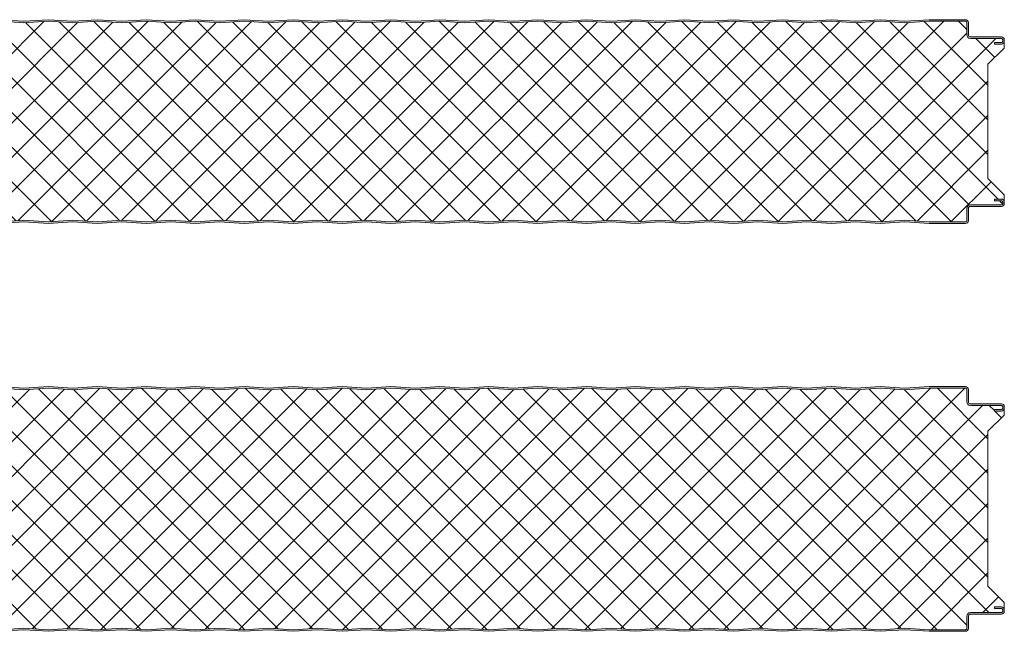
# Model space of a CAD drawing. Header units: millimetres. Extents: x 196 to 3485, y -270 to 1649.
# Tile 6 of 11: x 800 to 1404, y 662 to 1037. Entities that reach past the tile are written whole.
import ezdxf

# ---------------------------------------------------------------- set-up
doc = ezdxf.new("R2010")
doc.units = ezdxf.units.MM
doc.layers.add('A-DETL-GENF', color=92, linetype='Continuous', lineweight=13)

# ---------------------------------------------------------------- blocks, each defined once
blk = doc.blocks.new('CR 1100 - SATINLINE - SATINLINE - CR 1100 125mm - SATINLINE - SATINLINE-4331294-15 PANEL SIZE AND PROFILE Copy 1 Copy 2 Copy 1 Copy 1 Copy 2 Copy 1 Copy 1 Copy 1 Copy 3')
at = {"layer": 'A-DETL-GENF'}
h = blk.add_hatch(color=256, dxfattribs=at)
h.paths.add_polyline_path([(624, 0), (639, 1), (654, 0), (669, 1), (684, 0), (699, 1), (714, 0), (729, 1), (744, 0), (759, 1), (774, 0), (789, 1), (804, 0), (819, 1), (834, 0), (849, 1), (864, 0), (879, 1), (894, 0), (909, 1), (924, 0), (939, 1), (954, 0), (969, 1), (984, 0), (999.3, 0.98), (1014, 0), (1029, 1), (1044, 0), (1059, 1), (1073.86, 0), (1096.2, 0), (1096.67, 0.06), (1097.1, 0.24), (1097.48, 0.53), (1097.76, 0.9), (1097.94, 1.33), (1098, 1.8), (1098.04, 9.61), (1098.16, 9.9), (1098.35, 10.15), (1098.6, 10.34), (1098.89, 10.46), (1099.2, 10.5), (1118.2, 10.5), (1118.67, 10.56), (1119.1, 10.74), (1119.48, 11.03), (1119.76, 11.4), (1119.94, 11.83), (1120, 12.3), (1120, 13.2), (1119.94, 13.67), (1119.76, 14.1), (1119.48, 14.47), (1119.1, 14.76), (1118.67, 14.94), (1118.2, 15), (1114, 15), (1114, 14), (1118.41, 13.97), (1118.77, 13.77), (1118.98, 13.41), (1119, 13.2), (1118.98, 12.09), (1118.77, 11.73), (1118.41, 11.53), (1118.2, 11.5), (1099.2, 11.5), (1098.63, 11.43), (1098.1, 11.21), (1097.65, 10.86), (1097.3, 10.4), (1097.08, 9.87), (1097, 9.3), (1096.98, 1.59), (1096.77, 1.23), (1096.41, 1.03), (1096.2, 1), (1073.89, 1), (1059, 2.01), (1044, 1), (1029, 2.01), (1014, 1), (999, 2.01), (984, 1), (969, 2.01), (954, 1), (939, 2.01), (924, 1), (909, 2.01), (894, 1), (879, 2.01), (864, 1), (849, 2.01), (834, 1), (819, 2.01), (804, 1), (789, 2.01), (774, 1), (759, 2.01), (744, 1), (729, 2.01), (714, 1), (699, 2.01), (684, 1), (669, 2.01), (654, 1), (639, 2.01), (624, 1), (609, 2.01), (594, 1), (579, 2.01), (564, 1), (549, 2.01), (534, 1), (519, 2.01), (504, 1), (489, 2.01), (474, 1), (459, 2.01), (444, 1), (429, 2.01), (414, 1), (399, 2.01), (384, 1), (369, 2.01), (354, 1), (339, 2.01), (324, 1), (309, 2.01), (294, 1), (279, 2.01), (264, 1), (249, 2.01), (234, 1), (219, 2.01), (204, 1), (189, 2.01), (174, 1), (159, 2.01), (144, 1), (129, 2.01), (114, 1), (99, 2.01), (84, 1), (69, 2.01), (54, 1), (39, 2.01), (24.11, 1), (1.51, 1.05), (1.2, 1.27), (1.02, 1.61), (1, 1.8), (1.03, 6.17), (1.23, 6.53), (1.4, 6.65), (5.46, 9), (18.8, 9), (19.37, 9.07), (19.9, 9.29), (20.36, 9.64), (20.71, 10.1), (20.93, 10.63), (21, 11.2), (21.03, 13.41), (21.23, 13.76), (21.59, 13.97), (21.8, 14), (26, 14), (26, 15), (21.8, 15), (21.33, 14.94), (20.9, 14.76), (20.53, 14.47), (20.24, 14.1), (20.06, 13.67), (20, 13.2), (19.96, 10.89), (19.84, 10.6), (19.65, 10.35), (19.4, 10.16), (19.11, 10.04), (18.8, 10), (5.68, 10), (5.21, 9.94), (4.78, 9.76), (0.9, 7.52), (0.53, 7.23), (0.24, 6.86), (0.06, 6.43), (0, 5.96), (0.05, 1.38), (0.19, 0.99), (0.43, 0.63), (0.74, 0.35), (1.1, 0.14), (1.51, 0.02), (1.93, 0), (24.14, 0), (39, 1), (54, 0), (69, 1), (84, 0), (99, 1), (114, 0), (129, 1), (144, 0), (159, 1), (174, 0), (189, 1), (204, 0), (219, 1), (234, 0), (249, 1), (264, 0), (279, 1), (294, 0), (309, 1), (324, 0), (339, 1), (354, 0), (369, 1), (384, 0), (399, 1), (414, 0), (429, 1), (444, 0), (459, 1), (474, 0), (489, 1), (504, 0), (519, 1), (534, 0), (549, 1), (564, 0), (579, 1), (594, 0), (609, 1)])
h.paths.add_polyline_path([(1118.2, 110), (1118.67, 110.06), (1119.1, 110.24), (1119.48, 110.53), (1119.76, 110.9), (1119.94, 111.33), (1120, 111.8), (1120, 112.7), (1119.94, 113.17), (1119.76, 113.6), (1119.48, 113.97), (1119.1, 114.26), (1118.67, 114.44), (1118.2, 114.5), (1098.89, 114.54), (1098.6, 114.66), (1098.35, 114.85), (1098.16, 115.1), (1098.04, 115.39), (1098, 115.7), (1097.95, 123.59), (1097.94, 123.67), (1097.76, 124.1), (1097.48, 124.47), (1097.1, 124.76), (1096.67, 124.94), (1096.2, 125), (1073.93, 125), (1059, 124), (1044, 125), (1029, 124), (1014, 125), (999, 124), (984, 125), (969, 124), (954, 125), (939, 124), (924, 125), (909, 124), (894, 125), (879, 124), (864, 125), (849, 124), (834, 125), (819, 124), (804, 125), (789, 124), (774, 125), (759, 124), (744, 125), (729, 124), (714, 125), (699, 124), (684, 125), (669, 124), (654, 125), (639, 124), (624, 125), (609, 124), (594, 125), (579, 124), (564, 125), (549, 124), (534, 125), (519, 124), (504, 125), (489, 124), (474, 125), (459, 124), (444, 125), (429, 124), (414, 125), (399, 124), (384, 125), (369, 124), (354, 125), (339, 124), (324, 125), (309, 124), (294, 125), (279, 124), (264, 125), (249, 124), (234, 125), (219, 124), (204, 125), (189, 124), (174, 125), (159, 124), (144, 125), (129, 124), (114, 125), (99, 124), (84, 125), (69, 124), (54, 125), (39, 124), (24.14, 125), (1.51, 124.98), (1.1, 124.86), (0.74, 124.65), (0.43, 124.37), (0.19, 124.01), (0.05, 123.59), (0, 123.2), (0, 119.04), (0.06, 118.57), (0.24, 118.14), (0.53, 117.77), (0.9, 117.48), (4.78, 115.24), (5.21, 115.06), (5.68, 115), (19.11, 114.96), (19.4, 114.84), (19.72, 114.56), (19.84, 114.4), (19.96, 114.11), (20, 113.8), (20, 111.8), (20.06, 111.33), (20.24, 110.9), (20.53, 110.53), (20.9, 110.24), (21.33, 110.06), (21.8, 110), (26, 110), (26, 111), (21.59, 111.03), (21.23, 111.24), (21.03, 111.59), (21, 111.8), (21, 113.8), (20.85, 114.56), (20.71, 114.9), (20.36, 115.36), (19.9, 115.71), (19.37, 115.93), (18.8, 116), (5.46, 116), (1.23, 118.47), (1.03, 118.83), (1, 119.04), (1.02, 123.39), (1.2, 123.73), (1.51, 123.95), (1.89, 124), (24.11, 124), (39, 122.99), (54, 124), (69, 122.99), (84, 124), (99, 122.99), (114, 124), (129, 122.99), (144, 124), (159, 122.99), (174, 124), (189, 122.99), (204, 124), (219, 122.99), (234, 124), (249, 122.99), (264, 124), (279, 122.99), (294, 124), (309, 122.99), (324, 124), (339, 122.99), (354, 124), (369, 122.99), (384, 124), (399, 122.99), (414, 124), (429, 122.99), (444, 124), (459, 122.99), (474, 124), (489, 122.99), (504, 124), (519, 122.99), (534, 124), (549, 122.99), (564, 124), (579, 122.99), (594, 124), (609, 122.99), (624, 124), (639, 122.99), (654, 124), (669, 122.99), (684, 124), (699, 122.99), (714, 124), (729, 122.99), (744, 124), (759, 122.99), (774, 124), (789, 122.99), (804, 124), (819, 122.99), (834, 124), (849, 122.99), (864, 124), (879, 122.99), (894, 124), (909, 122.99), (924, 124), (939, 122.99), (954, 124), (969, 122.99), (984, 124), (999.3, 123.01), (1014, 124), (1029, 122.99), (1044, 124), (1059, 122.99), (1073.89, 124), (1096.41, 123.97), (1096.77, 123.77), (1096.98, 123.41), (1097, 123.2), (1097, 115.7), (1097.08, 115.13), (1097.3, 114.6), (1097.65, 114.14), (1098.1, 113.79), (1098.63, 113.57), (1099.2, 113.5), (1118.41, 113.47), (1118.77, 113.27), (1118.98, 112.91), (1119, 112.7), (1118.98, 111.59), (1118.77, 111.23), (1118.41, 111.03), (1118.2, 111), (1114, 111), (1114, 110)])
h = blk.add_hatch(dxfattribs=at)
h.set_pattern_fill('FP_4', color=256, style=0, pattern_type=2)
h.set_pattern_definition([(45, (-283.583, -911.559), (-10.6066, 10.6066), []), (135, (-283.583, -911.559), (-10.6066, -10.6066), [])])
h.paths.add_polyline_path([(534, 1), (549, 2.01), (564.17, 1.01), (579, 2.01), (594.17, 1.01), (609, 2.01), (624.09, 1), (639, 2.01), (654.17, 1.01), (669, 2.01), (684.09, 1), (699, 2.01), (714.09, 1), (729, 2.01), (744.09, 1), (759, 2.01), (774.09, 1), (789, 2.01), (804.17, 1.01), (819, 2.01), (834.17, 1.01), (849, 2.01), (864.09, 1), (879, 2.01), (894.09, 1), (909, 2.01), (924.17, 1.01), (939, 2.01), (954.17, 1.01), (969, 2.01), (984.09, 1), (999.3, 1.99), (1014.17, 1.01), (1029, 2.01), (1044.14, 1.01), (1059, 2.01), (1073.89, 1), (1096.41, 1.03), (1096.77, 1.23), (1096.9, 1.4), (1097, 1.8), (1097.04, 9.61), (1097.09, 9.9), (1097.3, 10.4), (1097.65, 10.86), (1098.1, 11.21), (1098.63, 11.43), (1099.2, 11.5), (1118.41, 11.53), (1118.77, 11.73), (1118.9, 11.9), (1119, 12.3), (1118.95, 13.41), (1118.85, 13.67), (1118.6, 13.89), (1118.2, 14), (1114, 14), (1114, 15), (1118.64, 14.94), (1118.77, 14.9), (1119.19, 14.69), (1119.48, 14.47), (1119.82, 13.98), (1119.98, 13.41), (1120, 13.7), (1120, 17.6), (1110, 27.61), (1110, 97.68), (1120, 107.6), (1119.98, 111.59), (1119.94, 111.33), (1119.76, 110.9), (1119.48, 110.53), (1119.1, 110.24), (1118.6, 110.05), (1118.2, 110), (1114, 110), (1114, 111), (1118.41, 111.03), (1118.77, 111.23), (1118.9, 111.4), (1119, 111.8), (1118.95, 112.91), (1118.9, 113.1), (1118.6, 113.39), (1118.2, 113.5), (1098.89, 113.54), (1098.6, 113.59), (1098.1, 113.79), (1097.65, 114.14), (1097.3, 114.6), (1097.08, 115.13), (1097, 115.7), (1096.95, 123.41), (1096.9, 123.6), (1096.6, 123.89), (1096.2, 124), (1073.84, 124), (1059, 122.99), (1043.83, 123.99), (1029, 122.99), (1013.91, 124), (999, 122.99), (983.91, 124), (969, 122.99), (953.91, 124), (939, 122.99), (923.83, 123.99), (909, 122.99), (893.91, 124), (879, 122.99), (863.83, 123.99), (849, 122.99), (833.91, 124), (819, 122.99), (803.91, 124), (789, 122.99), (773.83, 123.99), (759, 122.99), (743.83, 123.99), (729, 122.99), (713.91, 124), (699, 122.99), (683.83, 123.99), (669, 122.99), (653.83, 123.99), (639, 122.99), (623.91, 124), (609, 122.99), (593.91, 124), (579, 122.99), (563.91, 124), (549, 122.99), (533.83, 123.99), (519, 122.99), (503.83, 123.99), (489, 122.99), (473.83, 123.99), (459, 122.99), (443.83, 123.99), (429, 122.99), (413.83, 123.99), (399, 122.99), (383.91, 124), (369, 122.99), (353.91, 124), (339, 122.99), (323.83, 123.99), (309, 122.99), (293.83, 123.99), (279, 122.99), (263.83, 123.99), (249, 122.99), (233.91, 124), (219, 122.99), (203.83, 123.99), (189, 122.99), (173.91, 124), (159, 122.99), (143.83, 123.99), (129, 122.99), (113.83, 123.99), (99, 122.99), (83.91, 124), (69, 122.99), (53.91, 124), (39, 122.99), (24.11, 124), (1.51, 123.95), (1.2, 123.73), (1.09, 123.57), (1, 123.2), (1.06, 118.83), (1.11, 118.64), (1.4, 118.35), (5.46, 116), (19.11, 115.96), (19.4, 115.91), (19.9, 115.71), (20.36, 115.36), (20.71, 114.9), (20.93, 114.37), (21, 113.8), (21.06, 111.59), (21.16, 111.33), (21.4, 111.11), (21.8, 111), (26, 111), (26, 110), (21.4, 110.05), (21.23, 110.1), (20.9, 110.24), (20.53, 110.53), (20.24, 110.9), (20.06, 111.33), (20, 111.59), (20, 107.6), (10, 97.68), (10, 27.61), (20, 17.6), (20.03, 13.41), (20.06, 13.67), (20.24, 14.1), (20.61, 14.53), (20.9, 14.76), (21.4, 14.95), (21.8, 15), (26, 15), (26, 14), (21.59, 13.97), (21.23, 13.76), (21.11, 13.6), (21, 13.2), (20.96, 10.89), (20.91, 10.6), (20.61, 9.97), (20.36, 9.64), (19.9, 9.29), (19.37, 9.07), (18.8, 9), (5.46, 9), (1.23, 6.53), (1.11, 6.36), (1, 5.96), (1.05, 1.61), (1.09, 1.43), (1.34, 1.14), (1.7, 1.01), (1.93, 1), (24.14, 1.01), (39, 2.01), (54.09, 1), (69, 2.01), (84.17, 1.01), (99, 2.01), (114.17, 1.01), (129, 2.01), (144.09, 1), (159, 2.01), (174.09, 1), (189, 2.01), (204.17, 1.01), (219, 2.01), (234.17, 1.01), (249, 2.01), (264.09, 1), (279, 2.01), (294.09, 1), (309, 2.01), (324.09, 1), (339, 2.01), (354.17, 1.01), (369, 2.01), (384.09, 1), (399, 2.01), (414.09, 1), (429, 2.01), (444.17, 1.01), (459, 2.01), (474.17, 1.01), (489, 2.01), (504.09, 1), (519, 2.01), (533.91, 1)])
for p, q in [((519, 124), (504, 125)), ((504, 124), (519, 122.99)), ((534, 125), (519, 124)), ((519, 122.99), (534, 124)), ((549, 124), (534, 125)), ((534, 124), (549, 122.99)), ((564, 125), (549, 124)), ((549, 122.99), (564, 124)), ((579, 124), (564, 125)), ((564, 124), (579, 122.99)), ((594, 125), (579, 124)), ((579, 122.99), (594, 124)), ((609, 124), (594, 125)), ((594, 124), (609, 122.99)), ((624, 125), (609, 124)), ((609, 122.99), (624, 124)), ((639, 124), (624, 125)), ((624, 124), (639, 122.99)), ((654, 125), (639, 124)), ((639, 122.99), (654, 124)), ((669, 124), (654, 125)), ((654, 124), (669, 122.99)), ((684, 125), (669, 124)), ((669, 122.99), (684, 124)), ((699, 124), (684, 125)), ((684, 124), (699, 122.99)), ((714, 125), (699, 124)), ((699, 122.99), (714, 124)), ((729, 124), (714, 125)), ((714, 124), (729, 122.99)), ((744, 125), (729, 124)), ((729, 122.99), (744, 124)), ((759, 124), (744, 125)), ((744, 124), (759, 122.99)), ((774, 125), (759, 124)), ((759, 122.99), (774, 124)), ((789, 124), (774, 125)), ((774, 124), (789, 122.99)), ((804, 125), (789, 124)), ((789, 122.99), (804, 124)), ((819, 124), (804, 125)), ((804, 124), (819, 122.99)), ((834, 125), (819, 124)), ((819, 122.99), (834, 124)), ((849, 124), (834, 125)), ((834, 124), (849, 122.99)), ((864, 125), (849, 124)), ((849, 122.99), (864, 124)), ((879, 124), (864, 125)), ((864, 124), (879, 122.99)), ((894, 125), (879, 124)), ((879, 122.99), (894, 124)), ((909, 124), (894, 125)), ((894, 124), (909, 122.99)), ((924, 125), (909, 124)), ((909, 122.99), (924, 124)), ((939, 124), (924, 125)), ((924, 124), (939, 122.99)), ((954, 125), (939, 124)), ((939, 122.99), (954, 124)), ((969, 124), (954, 125)), ((954, 124), (969, 122.99)), ((984, 125), (969, 124)), ((969, 122.99), (984, 124)), ((999, 124), (984, 125)), ((984, 124), (999, 122.99)), ((1014, 125), (999, 124)), ((999, 122.99), (1014, 124)), ((1029, 124), (1014, 125)), ((1014, 124), (1029, 122.99)), ((1044, 125), (1029, 124)), ((1029, 122.99), (1044, 124)), ((1059, 124), (1044, 125)), ((1044, 124), (1059, 122.99)), ((1073.93, 125), (1059, 124)), ((1059, 122.99), (1073.89, 124)), ((1073.89, 124), (1096.2, 124)), ((1096.2, 125), (1073.93, 125)), ((1097, 123.2), (1097, 115.7)), ((1098, 115.7), (1098, 123.2)), ((1118.2, 114.5), (1099.2, 114.5)), ((1099.2, 113.5), (1118.2, 113.5)), ((1118.2, 111), (1114, 111)), ((1114, 111), (1114, 110)), ((1114, 110), (1118.2, 110)), ((1119, 112.7), (1119, 111.8)), ((1120, 111.8), (1120, 112.7)), ((1120, 107.6), (1120, 111.8)), ((1110, 97.68), (1120, 107.6)), ((1110, 27.61), (1110, 97.68)), ((1120, 17.6), (1110, 27.61)), ((1118.2, 15), (1114, 15)), ((1114, 15), (1114, 14)), ((1114, 14), (1118.2, 14)), ((1119, 13.2), (1119, 12.3)), ((1120, 13.2), (1120, 17.6)), ((1120, 12.3), (1120, 13.2)), ((1097, 9.3), (1097, 1.8)), ((1098, 1.8), (1098, 9.3)), ((1118.2, 11.5), (1099.2, 11.5)), ((1099.2, 10.5), (1118.2, 10.5)), ((519, 2.01), (504, 1)), ((504, 0), (519, 1)), ((534, 1), (519, 2.01)), ((519, 1), (534, 0)), ((549, 2.01), (534, 1)), ((534, 0), (549, 1)), ((564, 1), (549, 2.01)), ((549, 1), (564, 0)), ((579, 2.01), (564, 1)), ((564, 0), (579, 1)), ((594, 1), (579, 2.01)), ((579, 1), (594, 0)), ((609, 2.01), (594, 1)), ((594, 0), (609, 1)), ((624, 1), (609, 2.01)), ((609, 1), (624, 0)), ((639, 2.01), (624, 1)), ((624, 0), (639, 1)), ((654, 1), (639, 2.01)), ((639, 1), (654, 0)), ((669, 2.01), (654, 1)), ((654, 0), (669, 1)), ((684, 1), (669, 2.01)), ((669, 1), (684, 0)), ((699, 2.01), (684, 1)), ((684, 0), (699, 1)), ((714, 1), (699, 2.01)), ((699, 1), (714, 0)), ((729, 2.01), (714, 1)), ((714, 0), (729, 1)), ((744, 1), (729, 2.01)), ((729, 1), (744, 0)), ((759, 2.01), (744, 1)), ((744, 0), (759, 1)), ((774, 1), (759, 2.01)), ((759, 1), (774, 0)), ((789, 2.01), (774, 1)), ((774, 0), (789, 1)), ((804, 1), (789, 2.01)), ((789, 1), (804, 0)), ((819, 2.01), (804, 1)), ((804, 0), (819, 1)), ((834, 1), (819, 2.01)), ((819, 1), (834, 0)), ((849, 2.01), (834, 1)), ((834, 0), (849, 1)), ((864, 1), (849, 2.01)), ((849, 1), (864, 0)), ((879, 2.01), (864, 1)), ((864, 0), (879, 1)), ((894, 1), (879, 2.01)), ((879, 1), (894, 0)), ((909, 2.01), (894, 1)), ((894, 0), (909, 1)), ((924, 1), (909, 2.01)), ((909, 1), (924, 0)), ((939, 2.01), (924, 1)), ((924, 0), (939, 1)), ((954, 1), (939, 2.01)), ((939, 1), (954, 0)), ((969, 2.01), (954, 1)), ((954, 0), (969, 1)), ((984, 1), (969, 2.01)), ((969, 1), (984, 0)), ((999, 2.01), (984, 1)), ((984, 0), (999, 1)), ((1014, 1), (999, 2.01)), ((999, 1), (1014, 0)), ((1029, 2.01), (1014, 1)), ((1014, 0), (1029, 1)), ((1044, 1), (1029, 2.01)), ((1029, 1), (1044, 0)), ((1059, 2.01), (1044, 1)), ((1044, 0), (1059, 1)), ((1073.89, 1), (1059, 2.01)), ((1059, 1), (1073.86, 0)), ((1073.86, 0), (1096.2, 0)), ((1096.2, 1), (1073.89, 1))]:
    blk.add_line(p, q, dxfattribs=at)
for centre, radius, start, end in [((1096.2, 123.2), 1.8, 360, 90), ((1096.2, 123.2), 0.8, 360, 90), ((1099.2, 115.7), 2.2, 180, 270), ((1099.2, 115.7), 1.2, 180, 270), ((1118.2, 112.7), 1.8, 360, 90), ((1118.2, 112.7), 0.8, 360, 90), ((1118.2, 111.8), 0.8, 270, 0), ((1118.2, 111.8), 1.8, 270, 360), ((1118.2, 13.2), 1.8, 360, 90), ((1118.2, 13.2), 0.8, 360, 90), ((1118.2, 12.3), 1.8, 270, 0), ((1118.2, 12.3), 0.8, 270, 0), ((1118.2, 13.2), 1.8, 74.93493, 77.13761), ((1118.2, 13.2), 1.8, 59.80243, 64.27522), ((1118.2, 13.2), 1.8, 38.55043, 51.41282), ((1118.2, 13.2), 1.8, 25.68804, 30.1982), ((1118.2, 13.2), 1.8, 12.82565, 15.06586), ((1099.2, 9.3), 2.2, 90, 180), ((1099.2, 9.3), 1.2, 90, 180), ((1096.2, 1.8), 1.8, 270, 0), ((1096.2, 1.8), 0.8, 270, 0)]:
    blk.add_arc(centre, radius, start, end, dxfattribs=at)
blk = doc.blocks.new('CR 1100 - SATINLINE - SATINLINE - CR 1100 150mm - SATINLINE - SATINLINE-4331296-15 PANEL SIZE AND PROFILE Copy 1 Copy 2 Copy 1 Copy 1 Copy 2 Copy 1 Copy 1 Copy 1 Copy 3')
at = {"layer": 'A-DETL-GENF'}
h = blk.add_hatch(color=256, dxfattribs=at)
h.paths.add_polyline_path([(624, 0), (639, 1), (654, 0), (669, 1), (684, 0), (699, 1), (714, 0), (729, 1), (744, 0), (759, 1), (774, 0), (789, 1), (804, 0), (819, 1), (834, 0), (849, 1), (864, 0), (879, 1), (894, 0), (909, 1), (924, 0), (939, 1), (954, 0), (969, 1), (984, 0), (999.3, 0.98), (1014, 0), (1029, 1), (1044, 0), (1059, 1), (1073.86, 0), (1096.2, 0), (1096.67, 0.06), (1097.1, 0.24), (1097.48, 0.53), (1097.76, 0.9), (1097.94, 1.33), (1098, 1.8), (1098.04, 9.61), (1098.16, 9.9), (1098.35, 10.15), (1098.6, 10.34), (1098.89, 10.46), (1099.2, 10.5), (1118.2, 10.5), (1118.67, 10.56), (1119.1, 10.74), (1119.48, 11.03), (1119.76, 11.4), (1119.94, 11.83), (1120, 12.49), (1120, 13.2), (1119.94, 13.67), (1119.76, 14.1), (1119.48, 14.47), (1119.1, 14.76), (1118.67, 14.94), (1118.2, 15), (1114, 15), (1114, 14), (1118.41, 13.97), (1118.77, 13.77), (1118.98, 13.41), (1119, 13.2), (1118.98, 12.09), (1118.77, 11.73), (1118.41, 11.53), (1118.2, 11.5), (1099.2, 11.5), (1098.63, 11.43), (1098.1, 11.21), (1097.65, 10.86), (1097.3, 10.4), (1097.08, 9.87), (1097, 9.3), (1096.98, 1.59), (1096.77, 1.23), (1096.41, 1.03), (1096.2, 1), (1073.89, 1), (1059, 2.01), (1044, 1), (1029, 2.01), (1014, 1), (999, 2.01), (984, 1), (969, 2.01), (954, 1), (939, 2.01), (924, 1), (909, 2.01), (894, 1), (879, 2.01), (864, 1), (849, 2.01), (834, 1), (819, 2.01), (804, 1), (789, 2.01), (774, 1), (759, 2.01), (744, 1), (729, 2.01), (714, 1), (699, 2.01), (684, 1), (669, 2.01), (654, 1), (639, 2.01), (624, 1), (609, 2.01), (594, 1), (579, 2.01), (564, 1), (549, 2.01), (534, 1), (519, 2.01), (504, 1), (489, 2.01), (474, 1), (459, 2.01), (444, 1), (429, 2.01), (414, 1), (399, 2.01), (384, 1), (369, 2.01), (354, 1), (339, 2.01), (324, 1), (309, 2.01), (294, 1), (279, 2.01), (264, 1), (249, 2.01), (234, 1), (219, 2.01), (204, 1), (189, 2.01), (174, 1), (159, 2.01), (144, 1), (129, 2.01), (114, 1), (99, 2.01), (84, 1), (69, 2.01), (54, 1), (39, 2.01), (24.11, 1), (1.51, 1.05), (1.2, 1.27), (1.02, 1.61), (1, 1.8), (1.03, 6.17), (1.23, 6.53), (1.4, 6.65), (5.46, 9), (18.8, 9), (19.37, 9.07), (19.9, 9.29), (20.36, 9.64), (20.71, 10.1), (20.93, 10.63), (21, 11.2), (21.03, 13.41), (21.23, 13.76), (21.59, 13.97), (21.8, 14), (26, 14), (26, 15), (21.8, 15), (21.33, 14.94), (20.9, 14.76), (20.53, 14.47), (20.24, 14.1), (20.06, 13.67), (20, 13.2), (19.96, 10.89), (19.84, 10.6), (19.65, 10.35), (19.4, 10.16), (19.11, 10.04), (18.8, 10), (5.68, 10), (5.21, 9.94), (4.78, 9.76), (0.9, 7.52), (0.53, 7.23), (0.24, 6.86), (0.06, 6.43), (0, 5.96), (0.05, 1.38), (0.19, 0.99), (0.43, 0.63), (0.74, 0.35), (1.1, 0.14), (1.51, 0.02), (1.93, 0), (24.14, 0), (39, 1), (54, 0), (69, 1), (84, 0), (99, 1), (114, 0), (129, 1), (144, 0), (159, 1), (174, 0), (189, 1), (204, 0), (219, 1), (234, 0), (249, 1), (264, 0), (279, 1), (294, 0), (309, 1), (324, 0), (339, 1), (354, 0), (369, 1), (384, 0), (399, 1), (414, 0), (429, 1), (444, 0), (459, 1), (474, 0), (489, 1), (504, 0), (519, 1), (534, 0), (549, 1), (564, 0), (579, 1), (594, 0), (609, 1)])
h.paths.add_polyline_path([(1118.2, 135), (1118.67, 135.06), (1119.1, 135.24), (1119.48, 135.53), (1119.76, 135.9), (1119.94, 136.33), (1120, 136.8), (1120, 137.7), (1119.94, 138.17), (1119.76, 138.6), (1119.48, 138.97), (1119.1, 139.26), (1118.67, 139.44), (1118.2, 139.5), (1098.89, 139.54), (1098.6, 139.66), (1098.35, 139.85), (1098.16, 140.1), (1098.04, 140.39), (1098, 140.7), (1098, 148.2), (1097.94, 148.67), (1097.76, 149.1), (1097.48, 149.47), (1097.1, 149.76), (1096.67, 149.94), (1096.2, 150), (1073.93, 150), (1059, 149), (1044, 150), (1029, 149), (1014, 150), (999, 149), (984, 150), (969, 149), (954, 150), (939, 149), (924, 150), (909, 149), (894, 150), (879, 149), (864, 150), (849, 149), (834, 150), (819, 149), (804, 150), (789, 149), (774, 150), (759, 149), (744, 150), (729, 149), (714, 150), (699, 149), (684, 150), (669, 149), (654, 150), (639, 149), (624, 150), (609, 149), (594, 150), (579, 149), (564, 150), (549, 149), (534, 150), (519, 149), (504, 150), (489, 149), (474, 150), (459, 149), (444, 150), (429, 149), (414, 150), (399, 149), (384, 150), (369, 149), (354, 150), (339, 149), (324, 150), (309, 149), (294, 150), (279, 149), (264, 150), (249, 149), (234, 150), (219, 149), (204, 150), (189, 149), (174, 150), (159, 149), (144, 150), (129, 149), (114, 150), (99, 149), (84, 150), (69, 149), (54, 150), (39, 149), (24.14, 150), (1.51, 149.98), (1.1, 149.86), (0.74, 149.65), (0.43, 149.37), (0.19, 149.01), (0.05, 148.62), (0, 148.2), (0, 144.04), (0.06, 143.57), (0.24, 143.14), (0.53, 142.77), (0.9, 142.48), (4.78, 140.24), (5.21, 140.06), (5.68, 140), (19.11, 139.96), (19.4, 139.84), (19.65, 139.65), (19.84, 139.4), (19.96, 139.11), (20, 138.8), (20, 136.8), (20.06, 136.33), (20.24, 135.9), (20.53, 135.53), (20.9, 135.24), (21.33, 135.06), (21.8, 135), (26, 135), (26, 136), (21.59, 136.03), (21.23, 136.24), (21.03, 136.59), (21, 136.8), (20.99, 138.87), (20.93, 139.37), (20.71, 139.9), (20.36, 140.36), (19.9, 140.71), (19.37, 140.93), (18.8, 141), (5.46, 141), (1.23, 143.47), (1.03, 143.83), (1, 144.04), (1.02, 148.39), (1.2, 148.73), (1.51, 148.95), (1.89, 149), (24.11, 149), (39, 147.99), (54, 149), (69, 147.99), (84, 149), (99, 147.99), (114, 149), (129, 147.99), (144, 149), (159, 147.99), (174, 149), (189, 147.99), (204, 149), (219, 147.99), (234, 149), (249, 147.99), (264, 149), (279, 147.99), (294, 149), (309, 147.99), (324, 149), (339, 147.99), (354, 149), (369, 147.99), (384, 149), (399, 147.99), (414, 149), (429, 147.99), (444, 149), (459, 147.99), (474, 149), (489, 147.99), (504, 149), (519, 147.99), (534, 149), (549, 147.99), (564, 149), (579, 147.99), (594, 149), (609, 147.99), (624, 149), (639, 147.99), (654, 149), (669, 147.99), (684, 149), (699, 147.99), (714, 149), (729, 147.99), (744, 149), (759, 147.99), (774, 149), (789, 147.99), (804, 149), (819, 147.99), (834, 149), (849, 147.99), (864, 149), (879, 147.99), (894, 149), (909, 147.99), (924, 149), (939, 147.99), (954, 149), (969, 147.99), (984, 149), (999.3, 148.01), (1014, 149), (1029, 147.99), (1044, 149), (1059, 147.99), (1073.89, 149), (1096.41, 148.97), (1096.77, 148.77), (1096.98, 148.41), (1097, 148.2), (1097, 140.7), (1097.08, 140.13), (1097.3, 139.6), (1097.65, 139.14), (1098.1, 138.79), (1098.63, 138.57), (1099.2, 138.5), (1118.41, 138.47), (1118.77, 138.27), (1118.98, 137.91), (1119, 137.7), (1118.98, 136.59), (1118.77, 136.23), (1118.41, 136.03), (1118.2, 136), (1114, 136), (1114, 135)])
h = blk.add_hatch(dxfattribs=at)
h.set_pattern_fill('FP_5', color=256, style=0, pattern_type=2)
h.set_pattern_definition([(45, (-283.583, -661.559), (-10.6066, 10.6066), []), (135, (-283.583, -661.559), (-10.6066, -10.6066), [])])
h.paths.add_polyline_path([(564, 1), (579, 2.01), (594.17, 1.01), (609, 2.01), (624.09, 1), (639, 2.01), (654.17, 1.01), (669, 2.01), (684.09, 1), (699, 2.01), (714.09, 1), (729, 2.01), (744.09, 1), (759, 2.01), (774.09, 1), (789, 2.01), (804.17, 1.01), (819, 2.01), (834.17, 1.01), (849, 2.01), (864.09, 1), (879, 2.01), (894.09, 1), (909, 2.01), (924.17, 1.01), (939, 2.01), (954.17, 1.01), (969, 2.01), (984.09, 1), (999.3, 1.99), (1014.17, 1.01), (1029, 2.01), (1044.14, 1.01), (1059, 2.01), (1073.89, 1), (1096.41, 1.03), (1096.77, 1.23), (1096.9, 1.4), (1097, 1.8), (1097.04, 9.61), (1097.09, 9.9), (1097.3, 10.4), (1097.65, 10.86), (1098.1, 11.21), (1098.63, 11.43), (1099.2, 11.5), (1118.41, 11.53), (1118.77, 11.73), (1118.9, 11.9), (1119, 12.49), (1118.95, 13.41), (1118.85, 13.67), (1118.6, 13.89), (1118.2, 14), (1114, 14), (1114, 15), (1118.64, 14.94), (1118.77, 14.9), (1119.19, 14.69), (1119.48, 14.47), (1119.82, 13.98), (1119.98, 13.41), (1120, 13.7), (1120, 17.6), (1110, 27.61), (1110, 122.68), (1120, 132.6), (1119.98, 136.59), (1119.94, 136.33), (1119.76, 135.9), (1119.48, 135.53), (1119.1, 135.24), (1118.6, 135.05), (1118.2, 135), (1114, 135), (1114, 136), (1118.41, 136.03), (1118.77, 136.23), (1118.9, 136.4), (1119, 136.8), (1118.95, 137.91), (1118.9, 138.1), (1118.6, 138.39), (1118.2, 138.5), (1098.89, 138.54), (1098.6, 138.59), (1098, 138.87), (1097.65, 139.14), (1097.3, 139.6), (1097.08, 140.13), (1097, 140.7), (1096.95, 148.41), (1096.85, 148.67), (1096.6, 148.89), (1096.2, 149), (1073.84, 149), (1059, 147.99), (1043.83, 148.99), (1029, 147.99), (1013.91, 149), (999, 147.99), (983.91, 149), (969, 147.99), (953.91, 149), (939, 147.99), (923.83, 148.99), (909, 147.99), (893.91, 149), (879, 147.99), (863.83, 148.99), (849, 147.99), (833.91, 149), (819, 147.99), (803.91, 149), (789, 147.99), (773.83, 148.99), (759, 147.99), (743.83, 148.99), (729, 147.99), (713.91, 149), (699, 147.99), (683.83, 148.99), (669, 147.99), (653.91, 149), (639, 147.99), (623.91, 149), (609, 147.99), (593.91, 149), (579, 147.99), (563.91, 149), (549, 147.99), (533.83, 148.99), (519, 147.99), (503.91, 149), (489, 147.99), (473.83, 148.99), (459, 147.99), (443.83, 148.99), (429, 147.99), (413.83, 148.99), (399, 147.99), (383.91, 149), (369, 147.99), (353.91, 149), (339, 147.99), (323.83, 148.99), (309, 147.99), (293.83, 148.99), (279, 147.99), (263.83, 148.99), (249, 147.99), (233.91, 149), (219, 147.99), (203.83, 148.99), (189, 147.99), (173.91, 149), (159, 147.99), (143.83, 148.99), (129, 147.99), (113.83, 148.99), (99, 147.99), (83.91, 149), (69, 147.99), (53.91, 149), (39, 147.99), (24.11, 149), (1.51, 148.95), (1.2, 148.73), (1.09, 148.57), (1, 148.2), (1.06, 143.83), (1.11, 143.64), (1.4, 143.35), (5.46, 141), (19.11, 140.96), (19.4, 140.91), (19.9, 140.71), (20.36, 140.36), (20.71, 139.9), (20.93, 139.37), (21, 138.8), (21.06, 136.59), (21.16, 136.33), (21.4, 136.11), (21.8, 136), (26, 136), (26, 135), (21.4, 135.05), (21.23, 135.1), (20.9, 135.24), (20.53, 135.53), (20.24, 135.9), (20.06, 136.33), (20, 136.59), (20, 132.6), (10, 122.68), (10, 27.61), (20, 17.6), (20.03, 13.41), (20.06, 13.67), (20.24, 14.1), (20.53, 14.47), (20.9, 14.76), (21.4, 14.95), (21.8, 15), (26, 15), (26, 14), (21.59, 13.97), (21.23, 13.76), (21.11, 13.6), (21, 13.2), (20.96, 10.89), (20.91, 10.6), (20.71, 10.1), (20.36, 9.64), (19.9, 9.29), (19.37, 9.07), (18.8, 9), (5.46, 9), (1.23, 6.53), (1.11, 6.36), (1, 5.96), (1.05, 1.61), (1.09, 1.43), (1.34, 1.14), (1.7, 1.01), (1.93, 1), (24.14, 1.01), (39, 2.01), (54.09, 1), (69, 2.01), (84.17, 1.01), (99, 2.01), (114.17, 1.01), (129, 2.01), (144.09, 1), (159, 2.01), (174.09, 1), (189, 2.01), (204.17, 1.01), (219, 2.01), (234.17, 1.01), (249, 2.01), (264.09, 1), (279, 2.01), (294.09, 1), (309, 2.01), (324.09, 1), (339, 2.01), (354.17, 1.01), (369, 2.01), (384.09, 1), (399, 2.01), (414.09, 1), (429, 2.01), (444.17, 1.01), (459, 2.01), (474.17, 1.01), (489, 2.01), (504.09, 1), (519, 2.01), (534.17, 1.01), (549, 2.01), (563.91, 1)])
for p, q in [((519, 149), (504, 150)), ((504, 149), (519, 147.99)), ((534, 150), (519, 149)), ((519, 147.99), (534, 149)), ((549, 149), (534, 150)), ((534, 149), (549, 147.99)), ((564, 150), (549, 149)), ((549, 147.99), (564, 149)), ((579, 149), (564, 150)), ((564, 149), (579, 147.99)), ((594, 150), (579, 149)), ((579, 147.99), (594, 149)), ((609, 149), (594, 150)), ((594, 149), (609, 147.99)), ((624, 150), (609, 149)), ((609, 147.99), (624, 149)), ((639, 149), (624, 150)), ((624, 149), (639, 147.99)), ((654, 150), (639, 149)), ((639, 147.99), (654, 149)), ((669, 149), (654, 150)), ((654, 149), (669, 147.99)), ((684, 150), (669, 149)), ((669, 147.99), (684, 149)), ((699, 149), (684, 150)), ((684, 149), (699, 147.99)), ((714, 150), (699, 149)), ((699, 147.99), (714, 149)), ((729, 149), (714, 150)), ((714, 149), (729, 147.99)), ((744, 150), (729, 149)), ((729, 147.99), (744, 149)), ((759, 149), (744, 150)), ((744, 149), (759, 147.99)), ((774, 150), (759, 149)), ((759, 147.99), (774, 149)), ((789, 149), (774, 150)), ((774, 149), (789, 147.99)), ((804, 150), (789, 149)), ((789, 147.99), (804, 149)), ((819, 149), (804, 150)), ((804, 149), (819, 147.99)), ((834, 150), (819, 149)), ((819, 147.99), (834, 149)), ((849, 149), (834, 150)), ((834, 149), (849, 147.99)), ((864, 150), (849, 149)), ((849, 147.99), (864, 149)), ((879, 149), (864, 150)), ((864, 149), (879, 147.99)), ((894, 150), (879, 149)), ((879, 147.99), (894, 149)), ((909, 149), (894, 150)), ((894, 149), (909, 147.99)), ((924, 150), (909, 149)), ((909, 147.99), (924, 149)), ((939, 149), (924, 150)), ((924, 149), (939, 147.99)), ((954, 150), (939, 149)), ((939, 147.99), (954, 149)), ((969, 149), (954, 150)), ((954, 149), (969, 147.99)), ((984, 150), (969, 149)), ((969, 147.99), (984, 149)), ((999, 149), (984, 150)), ((984, 149), (999, 147.99)), ((1014, 150), (999, 149)), ((999, 147.99), (1014, 149)), ((1029, 149), (1014, 150)), ((1014, 149), (1029, 147.99)), ((1044, 150), (1029, 149)), ((1029, 147.99), (1044, 149)), ((1059, 149), (1044, 150)), ((1044, 149), (1059, 147.99)), ((1073.93, 150), (1059, 149)), ((1059, 147.99), (1073.89, 149)), ((1073.89, 149), (1096.2, 149)), ((1096.2, 150), (1073.93, 150)), ((1097, 148.2), (1097, 140.7)), ((1098, 140.7), (1098, 148.2)), ((1118.2, 139.5), (1099.2, 139.5)), ((1099.2, 138.5), (1118.2, 138.5)), ((1118.2, 136), (1114, 136)), ((1114, 136), (1114, 135)), ((1114, 135), (1118.2, 135)), ((1119, 137.7), (1119, 136.8)), ((1120, 136.8), (1120, 137.7)), ((1120, 132.6), (1120, 136.8)), ((1110, 122.68), (1120, 132.6)), ((1110, 27.61), (1110, 122.68)), ((1120, 17.6), (1110, 27.61)), ((1118.2, 15), (1114, 15)), ((1114, 15), (1114, 14)), ((1114, 14), (1118.2, 14)), ((1119, 13.2), (1119, 12.3)), ((1120, 13.2), (1120, 17.6)), ((1120, 12.3), (1120, 13.2)), ((1097, 9.3), (1097, 1.8)), ((1098, 1.8), (1098, 9.3)), ((1118.2, 11.5), (1099.2, 11.5)), ((1099.2, 10.5), (1118.2, 10.5)), ((519, 2.01), (504, 1)), ((504, 0), (519, 1)), ((534, 1), (519, 2.01)), ((519, 1), (534, 0)), ((549, 2.01), (534, 1)), ((534, 0), (549, 1)), ((564, 1), (549, 2.01)), ((549, 1), (564, 0)), ((579, 2.01), (564, 1)), ((564, 0), (579, 1)), ((594, 1), (579, 2.01)), ((579, 1), (594, 0)), ((609, 2.01), (594, 1)), ((594, 0), (609, 1)), ((624, 1), (609, 2.01)), ((609, 1), (624, 0)), ((639, 2.01), (624, 1)), ((624, 0), (639, 1)), ((654, 1), (639, 2.01)), ((639, 1), (654, 0)), ((669, 2.01), (654, 1)), ((654, 0), (669, 1)), ((684, 1), (669, 2.01)), ((669, 1), (684, 0)), ((699, 2.01), (684, 1)), ((684, 0), (699, 1)), ((714, 1), (699, 2.01)), ((699, 1), (714, 0)), ((729, 2.01), (714, 1)), ((714, 0), (729, 1)), ((744, 1), (729, 2.01)), ((729, 1), (744, 0)), ((759, 2.01), (744, 1)), ((744, 0), (759, 1)), ((774, 1), (759, 2.01)), ((759, 1), (774, 0)), ((789, 2.01), (774, 1)), ((774, 0), (789, 1)), ((804, 1), (789, 2.01)), ((789, 1), (804, 0)), ((819, 2.01), (804, 1)), ((804, 0), (819, 1)), ((834, 1), (819, 2.01)), ((819, 1), (834, 0)), ((849, 2.01), (834, 1)), ((834, 0), (849, 1)), ((864, 1), (849, 2.01)), ((849, 1), (864, 0)), ((879, 2.01), (864, 1)), ((864, 0), (879, 1)), ((894, 1), (879, 2.01)), ((879, 1), (894, 0)), ((909, 2.01), (894, 1)), ((894, 0), (909, 1)), ((924, 1), (909, 2.01)), ((909, 1), (924, 0)), ((939, 2.01), (924, 1)), ((924, 0), (939, 1)), ((954, 1), (939, 2.01)), ((939, 1), (954, 0)), ((969, 2.01), (954, 1)), ((954, 0), (969, 1)), ((984, 1), (969, 2.01)), ((969, 1), (984, 0)), ((999, 2.01), (984, 1)), ((984, 0), (999, 1)), ((1014, 1), (999, 2.01)), ((999, 1), (1014, 0)), ((1029, 2.01), (1014, 1)), ((1014, 0), (1029, 1)), ((1044, 1), (1029, 2.01)), ((1029, 1), (1044, 0)), ((1059, 2.01), (1044, 1)), ((1044, 0), (1059, 1)), ((1073.89, 1), (1059, 2.01)), ((1059, 1), (1073.86, 0)), ((1073.86, 0), (1096.2, 0)), ((1096.2, 1), (1073.89, 1))]:
    blk.add_line(p, q, dxfattribs=at)
for centre, radius, start, end in [((1096.2, 148.2), 1.8, 0, 90), ((1096.2, 148.2), 0.8, 360, 90), ((1099.2, 140.7), 2.2, 180, 270), ((1099.2, 140.7), 1.2, 180, 270), ((1118.2, 137.7), 1.8, 360, 90), ((1118.2, 137.7), 0.8, 360, 90), ((1118.2, 136.8), 0.8, 270, 0), ((1118.2, 136.8), 1.8, 270, 360), ((1118.2, 13.2), 1.8, 360, 90), ((1118.2, 13.2), 0.8, 360, 90), ((1118.2, 12.3), 1.8, 270, 0), ((1118.2, 12.3), 0.8, 270, 0), ((1118.2, 13.2), 1.8, 74.93493, 77.13761), ((1118.2, 13.2), 1.8, 59.80243, 64.27522), ((1118.2, 13.2), 1.8, 38.55043, 51.41282), ((1118.2, 13.2), 1.8, 25.68804, 30.1982), ((1118.2, 13.2), 1.8, 12.82565, 15.06586), ((1099.2, 9.3), 2.2, 90, 180), ((1099.2, 9.3), 1.2, 90, 180), ((1096.2, 1.8), 1.8, 270, 0), ((1096.2, 1.8), 0.8, 270, 0)]:
    blk.add_arc(centre, radius, start, end, dxfattribs=at)

msp = doc.modelspace()

# ---------------------------------------------------------------- block references
at = {"layer": 'A-DETL-GENF'}
for name, p in [('CR 1100 - SATINLINE - SATINLINE - CR 1100 125mm - SATINLINE - SATINLINE-4331294-15 PANEL SIZE AND PROFILE Copy 1 Copy 2 Copy 1 Copy 1 Copy 2 Copy 1 Copy 1 Copy 1 Copy 3', (283.58, 911.56)), ('CR 1100 - SATINLINE - SATINLINE - CR 1100 150mm - SATINLINE - SATINLINE-4331296-15 PANEL SIZE AND PROFILE Copy 1 Copy 2 Copy 1 Copy 1 Copy 2 Copy 1 Copy 1 Copy 1 Copy 3', (283.58, 661.56))]:
    msp.add_blockref(name, p, dxfattribs=at)

doc.saveas('drawing.dxf')
